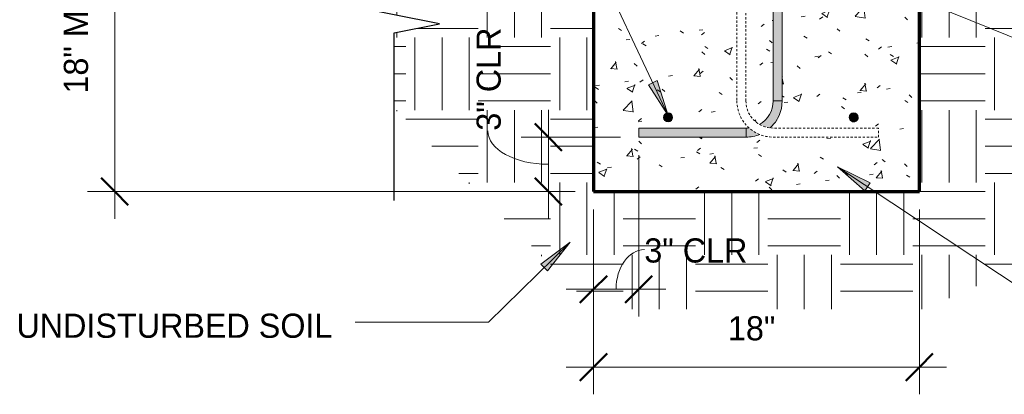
# Model space of a CAD drawing. Header units: inches. Extents: x 298 to 1415, y -40 to 187.
# Tile 5 of 32: x 641 to 696, y 56 to 76. Entities that reach past the tile are written whole.
import ezdxf

# ---------------------------------------------------------------- set-up
doc = ezdxf.new("R2010")
doc.units = ezdxf.units.IN
doc.header["$MEASUREMENT"] = 0
doc.linetypes.add('Hidden 1_8_', pattern=[0.1875, 0.125, -0.0625])
doc.layers.add('A-ANNO-DIMS', color=1, linetype='Continuous')
for name, color, linetype, lineweight in [('A-ANNO-DIMS-16', 1, 'Continuous', 9), ('A-ANNO-TEXT', 2, 'Continuous', 9), ('A-DETL-GENF', 3, 'Continuous', 9), ('A-DETL-HLIN', 3, 'Continuous', 70), ('A-DETL-LLIN', 3, 'Continuous', 9), ('A-DETL-MBND', 5, 'Hidden 1_8_', 9)]:
    doc.layers.add(name, color=color, linetype=linetype, lineweight=lineweight)
doc.dimstyles.new('Linear_-_3_32__SBT_INCH_INCREM', dxfattribs={"dimscale": 12, "dimtxt": 0.125, "dimasz": 0.18, "dimexe": 0.125, "dimexo": 0.005208, "dimgap": 0.083333, "dimtad": 1, "dimtoh": 1, "dimdec": 0, "dimzin": 1, "dimdsep": 46, "dimlunit": 5, "dimtxsty": 'Standard', "dimtsz": 0.088388, "dimcen": 0.09, "dimdle": 0.125, "dimazin": 0, "dimtfac": 1, "dimtdec": 0, "dimtmove": 0, "dimatfit": 3, "dimfxl": 0, "dimtvp": 1, "dimtolj": 1, "dimtzin": 0, "dimarcsym": 0})
doc.dimstyles.new('Linear_-_3_32__SBT_TO_1_', dxfattribs={"dimscale": 12, "dimtxt": 0.125, "dimasz": 0.18, "dimexe": 0.125, "dimexo": 0.005208, "dimgap": 0.083333, "dimtad": 1, "dimtoh": 1, "dimdec": 0, "dimzin": 3, "dimdsep": 46, "dimlunit": 4, "dimtxsty": 'Standard', "dimtsz": 0.088388, "dimcen": 0.09, "dimdle": 0.125, "dimazin": 1, "dimtfac": 1, "dimtdec": 0, "dimtmove": 0, "dimatfit": 3, "dimfxl": 0, "dimtvp": 1, "dimtolj": 1, "dimtzin": 0, "dimarcsym": 0})
doc.dimstyles.new('Linear_-_3_32__SBT_TO_1_256', dxfattribs={"dimscale": 12, "dimtxt": 0.125, "dimasz": 0.18, "dimexe": 0.125, "dimexo": 0.005208, "dimgap": 0.083333, "dimtad": 1, "dimtoh": 1, "dimdec": 8, "dimzin": 3, "dimdsep": 46, "dimlunit": 4, "dimtxsty": 'Standard', "dimtsz": 0.088388, "dimcen": 0.09, "dimdle": 0.125, "dimazin": 1, "dimtfac": 1, "dimtdec": 8, "dimtmove": 0, "dimatfit": 3, "dimfxl": 0, "dimtvp": 1, "dimtolj": 1, "dimtzin": 0, "dimarcsym": 0})
pattern_1 = [(50, (434.557, 0), (4.590705, -0.40187), [0.48, -5.28]), (355, (434.557, 0), (-0.88784, 4.8137), [0.384, -4.224]), (100.451, (434.94, -0.033), (3.70197, 4.41272), [0.408, -4.487]), (46.184, (434.557, 1.28), (6.83066, -1.05904), [0.72, -7.92]), (96.636, (435.126, 1.192), (5.98166, 6.23401), [0.612, -6.731]), (351.184, (434.557, 1.28), (5.98208, 6.23382), [0.576, -6.336]), (21, (435.197, 0.96), (3.82029, -2.5771), [0.48, -5.28]), (326, (435.197, 0.96), (1.55721, 4.64059), [0.384, -4.224]), (71.451, (435.515, 0.745), (5.37715, 2.0647), [0.408, -4.487]), (37.5, (434.557, 0), (0.077972, 2.130786), [0.211, -3.962, 0.211, -4.077, -4.24]), (37.5, (434.557, 0), (0.077972, 2.130786), [-8.461, 0.211, -4.029]), (7.5, (434.557, 0), (1.683907, 2.52439), [0.211, -2.234, 0.211, -3.866, -1.616]), (7.5, (434.557, 0), (1.683907, 2.52439), [-6.522, 0.211, -1.405]), (327.5, (433.13, 0), (3.416527, -0.144297), [0.211, -1.389, 0.211, -4.781, -6.624]), (327.5, (433.13, 0), (3.416527, -0.144297), [-6.592, 0.211, -6.413]), (317.5, (432.49, 0), (3.732463, 0.640715), [0.211, -1.869, 0.211, -3.104, -4.704]), (317.5, (432.49, 0), (3.732463, 0.640715), [-5.395, 0.211, -4.493])]

# ---------------------------------------------------------------- blocks, each defined once
blk = doc.blocks.new('Reinf Bar Secti_ ICCF WALL0')
at = {"layer": 'A-DETL-GENF'}
h = blk.add_hatch(color=256, dxfattribs=at)
edge = h.paths.add_edge_path(flags=0)
edge.add_arc((0, 0), 0.25, 180, 360)
edge.add_arc((0, 0), 0.25, 0, 180)
for start, end in [(0, 180), (180, 0)]:
    blk.add_arc((0, 0), 0.25, start, end, dxfattribs=at)
blk = doc.blocks.new('Reinf Bar Secti_ ICCF WALL2')
at = {"layer": 'A-DETL-GENF'}
h = blk.add_hatch(color=256, dxfattribs=at)
edge = h.paths.add_edge_path(flags=0)
edge.add_arc((0, 0), 0.25, 180, 360)
edge.add_arc((0, 0), 0.25, 360, 540)
for start, end in [(360, 180), (180, 360)]:
    blk.add_arc((0, 0), 0.25, start, end, dxfattribs=at)
blk = doc.blocks.new('Break Line1 - B_ ICCF WALL1')
at = {"layer": 'A-DETL-GENF', "lineweight": 30}
for p, q in [((0.5, 2.5), (-0.5, -2.5)), ((1, 0), (0.5, 2.5)), ((-1, 0), (-10.857, 0)), ((-0.5, -2.5), (-1, 0)), ((10.242, 0), (1, 0))]:
    blk.add_line(p, q, dxfattribs=at)
blk = doc.blocks.new('Reinf Bar Eleva_ ICCF WALL0')
at = {"layer": 'A-DETL-GENF'}
blk.add_hatch(color=256, dxfattribs=at).paths.add_polyline_path([(5.926, 0), (0, 0), (0, -0.5), (5.926, -0.5)], flags=0)
for p, q in [((5.926, 0), (0, 0)), ((0, 0), (0, -0.5)), ((0, -0.5), (5.926, -0.5)), ((5.926, -0.5), (5.926, 0))]:
    blk.add_line(p, q, dxfattribs=at)
blk = doc.blocks.new('Reinf Bar Eleva_ ICCF WALL1')
at = {"layer": 'A-DETL-GENF'}
h = blk.add_hatch(color=256, dxfattribs=at)
edge = h.paths.add_edge_path(flags=0)
edge.add_line((44.188, 0), (0, 0))
edge.add_line((0, 0), (0, -0.5))
edge.add_line((0, -0.5), (29.475, -0.5))
edge.add_spline(control_points=[(29.475, -0.5), (29.468, -0.485), (29.455, -0.454), (29.447, -0.404), (29.448, -0.355), (29.458, -0.31), (29.475, -0.271), (29.495, -0.239), (29.52, -0.21), (29.549, -0.186), (29.581, -0.165), (29.628, -0.146), (29.666, -0.139), (29.692, -0.138)], knot_values=[0, 0, 0, 0, 0.050746, 0.09957, 0.149469, 0.199462, 0.236918, 0.275024, 0.312325, 0.350443, 0.388658, 0.425914, 0.502977, 0.502977, 0.502977, 0.502977], degree=3, periodic=0)
edge.add_spline(control_points=[(29.692, -0.138), (29.709, -0.139), (29.743, -0.143), (29.792, -0.159), (29.835, -0.185), (29.87, -0.216), (29.896, -0.249), (29.914, -0.282), (29.928, -0.318), (29.935, -0.355), (29.937, -0.392), (29.932, -0.442), (29.92, -0.478), (29.909, -0.5)], knot_values=[0, 0, 0, 0, 0.052121, 0.101981, 0.152623, 0.203089, 0.240674, 0.278755, 0.315866, 0.353598, 0.391279, 0.427847, 0.502976, 0.502976, 0.502976, 0.502976], degree=3, periodic=0)
edge.add_line((29.909, -0.5), (44.188, -0.5))
edge.add_line((44.188, -0.5), (44.188, 0))
for p, q in [((44.188, 0), (0, 0)), ((0, 0), (0, -0.5)), ((0, -0.5), (29.475, -0.5)), ((29.909, -0.5), (44.188, -0.5)), ((44.188, -0.5), (44.188, 0))]:
    blk.add_line(p, q, dxfattribs=at)
blk = doc.blocks.new('DIMBLOCK37-FDN _ ICCF WALL0')
at = {"layer": 'A-ANNO-DIMS-16'}
for p, q in [((675.422, 69.007), (675.422, 60.111)), ((675.422, 61.611), (675.422, 69.007)), ((672.922, 66.005), (672.922, 60.111)), ((672.922, 61.611), (672.922, 66.005)), ((671.422, 61.611), (676.922, 61.611))]:
    blk.add_line(p, q, dxfattribs=at)
at = {"layer": 'A-ANNO-DIMS-16', "lineweight": 50}
for p, q in [((672.922, 61.611), (673.672, 62.361)), ((675.422, 61.611), (676.172, 62.361)), ((672.922, 61.611), (672.172, 60.861)), ((675.422, 61.611), (674.672, 60.861))]:
    blk.add_line(p, q, dxfattribs=at)
at = {"layer": 'A-ANNO-DIMS-16'}
blk.add_ellipse((675.733, 61.611), major_axis=(0, 2.19), ratio=0.712459, start_param=0, end_param=1.570796, dxfattribs=at)
at = {"layer": 'A-ANNO-DIMS-16', "color": 0, "insert": (675.733, 64.421), "char_height": 1.33411, "width": 7, "attachment_point": 1, "line_spacing_factor": 1.070803}
blk.add_mtext('\\fStylus BT|b0|i0|c0|p34|;3" CLR', dxfattribs=at)
blk = doc.blocks.new('DIMBLOCK38-FDN _ ICCF WALL0')
at = {"layer": 'A-ANNO-DIMS-16'}
for p, q in [((670.435, 71.507), (670.435, 65.505)), ((674.422, 70.007), (668.935, 70.007)), ((670.435, 70.007), (674.422, 70.007)), ((671.922, 67.005), (668.935, 67.005)), ((670.435, 67.005), (671.922, 67.005))]:
    blk.add_line(p, q, dxfattribs=at)
at = {"layer": 'A-ANNO-DIMS-16', "lineweight": 50}
for p, q in [((670.435, 70.007), (669.685, 70.757)), ((670.435, 70.007), (671.185, 69.257)), ((670.435, 67.005), (669.685, 67.755)), ((670.435, 67.005), (671.185, 66.255))]:
    blk.add_line(p, q, dxfattribs=at)
at = {"layer": 'A-ANNO-DIMS-16'}
blk.add_ellipse((670.435, 70.363), major_axis=(3.347, 0), ratio=0.554765, start_param=3.141593, end_param=4.712389, dxfattribs=at)
at = {"layer": 'A-ANNO-DIMS-16', "color": 0, "insert": (666.468, 70.363), "char_height": 1.33411, "width": 7, "attachment_point": 1, "rotation": 90, "line_spacing_factor": 1.070803}
blk.add_mtext('\\fStylus BT|b0|i0|c0|p34|;3" CLR', dxfattribs=at)
blk = doc.blocks.new('DIMBLOCK39-FDN _ ICCF WALL0')
at = {"layer": 'A-ANNO-DIMS-16'}
for p, q in [((672.922, 66.005), (672.922, 55.816)), ((672.922, 57.316), (672.922, 66.005)), ((690.922, 66.005), (690.922, 55.816)), ((690.922, 57.316), (690.922, 66.005)), ((671.422, 57.316), (692.422, 57.316))]:
    blk.add_line(p, q, dxfattribs=at)
at = {"layer": 'A-ANNO-DIMS-16', "lineweight": 50}
for p, q in [((672.922, 57.316), (673.672, 58.066)), ((690.922, 57.316), (691.672, 58.066)), ((672.922, 57.316), (672.172, 56.566)), ((690.922, 57.316), (690.172, 56.566))]:
    blk.add_line(p, q, dxfattribs=at)
at = {"layer": 'A-ANNO-DIMS-16', "color": 0, "insert": (680.351, 60.126), "char_height": 1.33411, "width": 3.77143, "attachment_point": 1, "line_spacing_factor": 1.070803}
blk.add_mtext('\\fStylus BT|b0|i0|c0|p34|;18"', dxfattribs=at)
blk = doc.blocks.new('DIMBLOCK40-FDN _ ICCF WALL0')
at = {"layer": 'A-ANNO-DIMS-16'}
for p, q in [((646.489, 65.505), (646.489, 86.505)), ((675.922, 85.005), (644.989, 85.005)), ((646.489, 85.005), (675.922, 85.005)), ((671.922, 67.005), (644.989, 67.005)), ((646.489, 67.005), (671.922, 67.005))]:
    blk.add_line(p, q, dxfattribs=at)
at = {"layer": 'A-ANNO-DIMS-16', "lineweight": 50}
for p, q in [((646.489, 85.005), (645.739, 85.755)), ((646.489, 85.005), (647.239, 84.255)), ((646.489, 67.005), (645.739, 67.755)), ((646.489, 67.005), (647.239, 66.255))]:
    blk.add_line(p, q, dxfattribs=at)
at = {"layer": 'A-ANNO-DIMS-16', "color": 0, "insert": (643.678, 72.41), "char_height": 1.33411, "width": 8.62857, "attachment_point": 1, "rotation": 90, "line_spacing_factor": 1.070803}
blk.add_mtext('\\fStylus BT|b0|i0|c0|p34|;18" MIN', dxfattribs=at)

msp = doc.modelspace()

# ---------------------------------------------------------------- hatches: boundary and pattern name
at = {"layer": 'A-ANNO-TEXT'}
for points in [[(676.43797077, 73.12576598), (675.96148131, 72.90154316), (677.05129676, 71.20400618)], [(687.9162075, 67.05027042), (688.20720939, 67.48917357), (686.39480823, 68.37491142)], [(670.01776365, 63.00045756), (670.38689832, 62.6248811), (671.6287242, 64.21459743)]]:
    msp.add_hatch(color=7, dxfattribs=at).paths.add_polyline_path(points, flags=0)
at = {"layer": 'A-DETL-GENF'}
h = msp.add_hatch(dxfattribs=at)
h.set_pattern_fill('FP3_2', style=0, pattern_type=2)
h.set_pattern_definition([(0, (434.557, 0), (4, 4), [4, -4]), (0, (434.557, 1.5), (4, 4), [4, -4]), (0, (434.557, 3), (4, 4), [4, -4]), (90, (435.057, 3.5), (-4, 4), [4, -4]), (90, (436.557, 3.5), (-4, 4), [4, -4]), (90, (438.057, 3.5), (-4, 4), [4, -4])])
h.paths.add_polyline_path([(661.92236079, 71.57622737), (672.97928927, 60.51929889), (691.20330698, 60.51929889), (715.17236079, 71.1910092), (715.17236079, 80.50508928), (712.67236079, 81.00508928), (717.67236079, 82.00508928), (715.17236079, 82.50508928), (715.17236079, 83.00508928), (691.63874932, 83.00508928), (691.06797065, 77.00508928), (690.92236079, 77.00508928), (690.92236079, 67.00508928), (672.92236079, 67.00508928), (672.92236079, 77.00508928), (672.97041873, 77.00508928), (672.25694539, 84.50508928), (661.92236079, 84.50508928), (661.92236079, 76.75508928), (664.42236079, 76.25508928), (661.92236079, 75.75508928)], flags=0)
h = msp.add_hatch(dxfattribs=at)
h.set_pattern_fill('FP3_4', style=0, pattern_type=2)
h.set_pattern_definition(pattern_1)
edge = h.paths.add_edge_path(flags=0)
edge.add_line((672.92236079, 77.00508928), (672.92236079, 67.00508928))
edge.add_line((672.92236079, 67.00508928), (690.92236079, 67.00508928))
edge.add_line((690.92236079, 67.00508928), (690.92236079, 77.00508928))
edge.add_line((690.92236079, 77.00508928), (683.34855342, 77.00508928))
edge.add_line((683.34855342, 77.00508928), (683.34855342, 72.00508928))
edge.add_spline(control_points=[(683.34855342, 72.00508928), (683.3436202, 71.86604237), (683.3078026, 71.58890464), (683.17314632, 71.19325387), (682.96504287, 70.83187498), (682.78140066, 70.62283462), (682.68081487, 70.52799164)], knot_values=[0, 0, 0, 0, 0.4174031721, 0.8321250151, 1.2459572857, 1.6607032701, 1.6607032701, 1.6607032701, 1.6607032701], degree=3, periodic=0)
edge.add_line((682.68081487, 70.52799164), (682.84168309, 70.50681294))
edge.add_line((682.84168309, 70.50681294), (688.67236079, 70.50681294))
edge.add_line((688.67236079, 70.50681294), (688.67236079, 70.00681294))
edge.add_line((688.67236079, 70.00681294), (682.84168309, 70.00681294))
edge.add_spline(control_points=[(682.84168309, 70.00681294), (682.71389764, 70.01310367), (682.45983265, 70.04605131), (682.21497074, 70.1215807), (682.0971989, 70.16892402)], knot_values=[0, 0, 0, 0, 0.3838206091, 0.7646149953, 0.7646149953, 0.7646149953, 0.7646149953], degree=3, periodic=0)
edge.add_spline(control_points=[(682.0971989, 70.16892402), (681.97893068, 70.12095881), (681.7327295, 70.0447298), (681.47708328, 70.01246033), (681.34855342, 70.00681294)], knot_values=[0, 0, 0, 0, 0.382873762, 0.7688353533, 0.7688353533, 0.7688353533, 0.7688353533], degree=3, periodic=0)
edge.add_line((681.34855342, 70.00681294), (675.42236079, 70.00681294))
edge.add_line((675.42236079, 70.00681294), (675.42236079, 70.50681294))
edge.add_line((675.42236079, 70.50681294), (681.34855342, 70.50681294))
edge.add_line((681.34855342, 70.50681294), (681.51325636, 70.52677283))
edge.add_spline(control_points=[(681.51325636, 70.52677283), (681.41208395, 70.62153862), (681.22731995, 70.83065636), (681.01792209, 71.19269152), (680.88248836, 71.58939249), (680.84656765, 71.86736127), (680.84168309, 72.00681294)], knot_values=[0, 0, 0, 0, 0.4158698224, 0.8309005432, 1.2468490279, 1.665460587, 1.665460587, 1.665460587, 1.665460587], degree=3, periodic=0)
edge.add_line((680.84168309, 72.00681294), (680.84168309, 77.00508928))
edge.add_line((680.84168309, 77.00508928), (672.92236079, 77.00508928))
edge = h.paths.add_edge_path(flags=0)
edge.add_arc((677.04736079, 71.09647058), 0.25, 0, 180)
edge.add_arc((677.04736079, 71.09647058), 0.25, 180, 360)
edge = h.paths.add_edge_path(flags=0)
edge.add_arc((687.29736079, 71.09647058), 0.25, 180, 360)
edge.add_arc((687.29736079, 71.09647058), 0.25, 0, 180)
h = msp.add_hatch(dxfattribs=at)
h.set_pattern_fill('FP3_4', style=0, pattern_type=2)
h.set_pattern_definition(pattern_1)
edge = h.paths.add_edge_path(flags=0)
edge.add_line((682.84855342, 72.00508928), (682.84855342, 77.00508928))
edge.add_line((682.84855342, 77.00508928), (681.34168309, 77.00508928))
edge.add_line((681.34168309, 77.00508928), (681.34168309, 72.00681294))
edge.add_spline(control_points=[(681.34168309, 72.00681294), (681.34531464, 71.9019591), (681.37238537, 71.69289713), (681.49100774, 71.34563208), (681.67842993, 71.05721308), (681.90315596, 70.83829329), (682.03137654, 70.74630803), (682.09855342, 70.70492905)], knot_values=[0, 0, 0, 0, 0.3147501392, 0.6275151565, 1.0947904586, 1.3293923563, 1.5660874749, 1.5660874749, 1.5660874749, 1.5660874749], degree=3, periodic=0)
edge.add_spline(control_points=[(682.09855342, 70.70492905), (682.21112955, 70.77109995), (682.36909395, 70.89190084), (682.54133331, 71.08926563), (682.65127089, 71.2525801), (682.73790454, 71.42936049), (682.82283752, 71.67717987), (682.84797849, 71.87450928), (682.84855342, 72.00508928)], knot_values=[0, 0, 0, 0, 0.391749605, 0.588039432, 0.7842936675, 0.9805719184, 1.1768514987, 1.5685952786, 1.5685952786, 1.5685952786, 1.5685952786], degree=3, periodic=0)
h = msp.add_hatch(color=7, dxfattribs=at)
edge = h.paths.add_edge_path(flags=0)
edge.add_line((683.34855342, 72.00508928), (682.84855342, 72.00508928))
edge.add_spline(control_points=[(682.84855342, 72.00508928), (682.84796919, 71.87445038), (682.82279124, 71.67703478), (682.73777541, 71.42911771), (682.6510287, 71.25229337), (682.5410791, 71.08888551), (682.36865134, 70.89150423), (682.2101258, 70.77118203), (682.0971989, 70.70549011)], knot_values=[0, 0, 0, 0, 0.3919206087, 0.5882868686, 0.7846501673, 0.9810075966, 1.1773676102, 1.5693002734, 1.5693002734, 1.5693002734, 1.5693002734], degree=3, periodic=0)
edge.add_spline(control_points=[(682.0971989, 70.70549011), (682.18773751, 70.65746264), (682.37762614, 70.57821929), (682.57950226, 70.53818678), (682.68081487, 70.52799164)], knot_values=[0, 0, 0, 0, 0.3074652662, 0.6129381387, 0.6129381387, 0.6129381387, 0.6129381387], degree=3, periodic=0)
edge.add_spline(control_points=[(682.68081487, 70.52799164), (682.78140066, 70.62283462), (682.96504287, 70.83187498), (683.17314632, 71.19325387), (683.3078026, 71.58890464), (683.3436202, 71.86604237), (683.34855342, 72.00508928)], knot_values=[0, 0, 0, 0, 0.4147459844, 0.828578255, 1.243300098, 1.6607032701, 1.6607032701, 1.6607032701, 1.6607032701], degree=3, periodic=0)
h = msp.add_hatch(color=7, dxfattribs=at)
edge = h.paths.add_edge_path(flags=0)
edge.add_line((681.34855342, 70.50508928), (681.34855342, 70.00508928))
edge.add_spline(control_points=[(681.34855342, 70.00508928), (681.47709491, 70.01128865), (681.73269571, 70.04442267), (681.97887429, 70.12093359), (682.0971989, 70.16892402)], knot_values=[0, 0, 0, 0, 0.3860726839, 0.7691316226, 0.7691316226, 0.7691316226, 0.7691316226], degree=3, periodic=0)
edge.add_spline(control_points=[(682.0971989, 70.16892402), (681.98932396, 70.20719769), (681.78014142, 70.30633628), (681.59696213, 70.44778488), (681.51325636, 70.52677283)], knot_values=[0, 0, 0, 0, 0.3433902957, 0.6886608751, 0.6886608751, 0.6886608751, 0.6886608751], degree=3, periodic=0)
edge.add_line((681.51325636, 70.52677283), (681.34855342, 70.50508928))

# ---------------------------------------------------------------- linework, layer by layer
at = {"layer": 'A-ANNO-TEXT', "color": 7}
for p, q in [((677.05129676, 71.20400618), (663.31193841, 100.40112051)), ((685.30368199, 79.86829633), (699.34683357, 74.19109463)), ((676.43797077, 73.12576598), (675.96148131, 72.90154316)), ((675.96148131, 72.90154316), (677.05129676, 71.20400618)), ((677.05129676, 71.20400618), (676.43797077, 73.12576598)), ((688.20720939, 67.48917357), (686.39480823, 68.37491142)), ((686.39480823, 68.37491142), (687.9162075, 67.05027042)), ((686.39480823, 68.37491142), (699.34683357, 59.7874499)), ((687.9162075, 67.05027042), (688.20720939, 67.48917357)), ((671.6287242, 64.21459743), (667.12431832, 59.7874499)), ((671.6287242, 64.21459743), (670.01776365, 63.00045756)), ((670.38689832, 62.6248811), (671.6287242, 64.21459743)), ((670.01776365, 63.00045756), (670.38689832, 62.6248811)), ((667.12431832, 59.7874499), (659.75736661, 59.7874499))]:
    msp.add_line(p, q, dxfattribs=at)
at = {"layer": 'A-DETL-HLIN'}
for p, q in [((672.92236079, 77.00508928), (672.92236079, 67.00508928)), ((690.92236079, 67.00508928), (690.92236079, 77.00508928)), ((672.92236079, 67.00508928), (690.92236079, 67.00508928))]:
    msp.add_line(p, q, dxfattribs=at)
at = {"layer": 'A-DETL-LLIN'}
msp.add_line((681.34855342, 70.00681294), (681.34855342, 70.00508928), dxfattribs=at)
msp.add_lwpolyline([(682.68750331, 70.51959477), (682.9670907, 70.83018559), (683.17590075, 71.1921095), (683.3049252, 71.58953025), (683.34855342, 72.00508928)], dxfattribs=at)
for centre, radius, start, end in [((681.34855356, 72.00508922), 1.49999985, 299.944466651, 0.000002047), ((681.35015435, 71.94745069), 1.4423623, 269.936405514, 276.621642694), ((681.34911895, 71.99926498), 1.99417578, 269.983751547, 292.229949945)]:
    msp.add_arc(centre, radius, start, end, dxfattribs=at)
at = {"layer": 'A-DETL-MBND'}
for p, q in [((680.84168309, 116.26903049), (680.84168309, 72.00681294)), ((681.34168309, 72.00681294), (681.34168309, 116.26903049)), ((688.67236079, 70.50681294), (682.84168309, 70.50681294)), ((688.67236079, 70.00681294), (688.67236079, 70.50681294)), ((682.84168309, 70.00681294), (688.67236079, 70.00681294))]:
    msp.add_line(p, q, dxfattribs=at)
for radius in [2, 1.5]:
    msp.add_arc((682.84168309, 72.00681294), radius, 180, 270, dxfattribs=at)

# ---------------------------------------------------------------- block references
at = {"layer": 'A-DETL-GENF'}
for name, p, rotation in [('Reinf Bar Eleva_ ICCF WALL1', (683.34855342, 116.19258928), 269.9999999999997), ('Break Line1 - B_ ICCF WALL1', (661.92236079, 76.75508928), 270.0000000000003), ('Reinf Bar Secti_ ICCF WALL2', (687.29736079, 71.09647058), 180), ('Reinf Bar Eleva_ ICCF WALL0', (681.34855342, 70.00681294), 180)]:
    msp.add_blockref(name, p, dxfattribs=dict(at, rotation=rotation))
msp.add_blockref('Reinf Bar Secti_ ICCF WALL0', (677.04736079, 71.09647058), dxfattribs=at)

# ---------------------------------------------------------------- texts
at = {"layer": 'A-ANNO-TEXT', "color": 7, "insert": (641.06236661, 60.26680015), "char_height": 1.3341121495, "width": 20.898, "attachment_point": 1, "line_spacing_factor": 1.070803}
msp.add_mtext('\\fStylus BT|b0|i0|c0|p34|;UNDISTURBED SOIL', dxfattribs=at)

# ---------------------------------------------------------------- dimensions: what is measured, and where the dimension line sits
at = {"layer": 'A-ANNO-DIMS', "lineweight": 9}
for base, p1, p2, dimstyle, override, picture, middle in [((646.48862359, 85.00508928), (672.92236079, 67.00508928), (676.92236079, 85.00508928), 'Linear_-_3_32__SBT_INCH_INCREM', {"dimpost": '<>MIN'}, 'DIMBLOCK40-FDN _ ICCF WALL0', (644.73862359, 76.00508928)), ((670.43488213, 67.00508928), (675.42236079, 70.00681294), (672.92236079, 67.00508928), 'Linear_-_3_32__SBT_TO_1_256', {"dimpost": '<>CLR'}, 'DIMBLOCK38-FDN _ ICCF WALL0', (666.18488213, 66.63376893))]:
    dim = msp.add_linear_dim(base=base, p1=p1, p2=p2, angle=90, dimstyle=dimstyle, override=override, dxfattribs=at)
    dim.commit()
    dim.dimension.update_dxf_attribs({"geometry": picture, "text_midpoint": middle})
dim = msp.add_linear_dim(base=(675.4223607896, 61.6109908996), p1=(672.9223607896, 67.0050892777), p2=(675.4223607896, 70.0068129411), dimstyle='Linear_-_3_32__SBT_TO_1_', override={"dimpost": '<>CLR'}, dxfattribs=at)
dim.commit()
dim.dimension.update_dxf_attribs({"geometry": 'DIMBLOCK37-FDN _ ICCF WALL0', "text_midpoint": (681.7936811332, 63.3609908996)})
dim = msp.add_linear_dim(base=(690.92236079, 57.31576999), p1=(672.92236079, 67.00508928), p2=(690.92236079, 67.00508928), dimstyle='Linear_-_3_32__SBT_INCH_INCREM', dxfattribs=at)
dim.commit()
dim.dimension.update_dxf_attribs({"geometry": 'DIMBLOCK39-FDN _ ICCF WALL0', "text_midpoint": (681.92236079, 59.06576999)})

doc.saveas('drawing.dxf')
